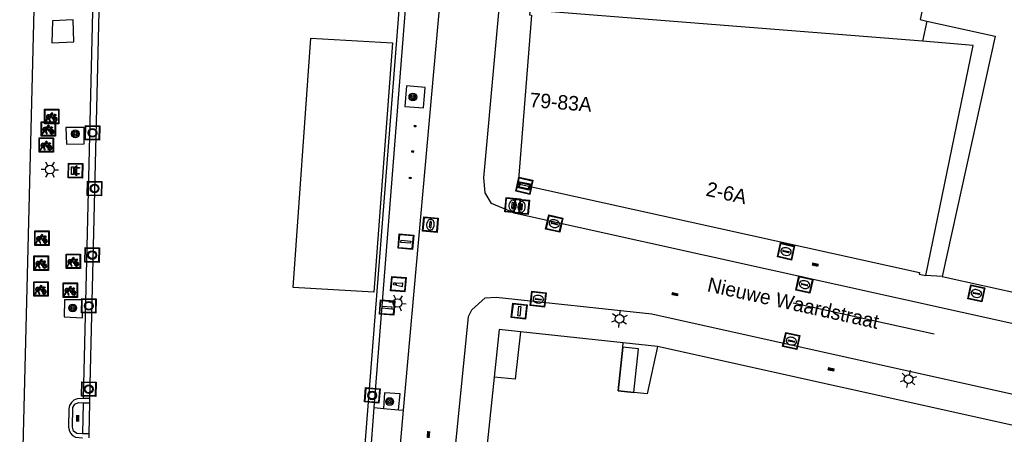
# Model space of a CAD drawing. Header units: metres. Extents: x 93870 to 95789, y 463036 to 464040.
# Tile 136 of 256: x 94283 to 94351, y 463827 to 463856. Entities that reach past the tile are written whole.
import ezdxf
from ezdxf.enums import TextEntityAlignment as Align

# ---------------------------------------------------------------- set-up
doc = ezdxf.new("R2010")
doc.units = ezdxf.units.M
doc.header["$LTSCALE"] = 25.4
for name, color, linetype in [('B_BEBOUWINGSGRENS_0', 1, 'Continuous'), ('B_WOONBOOT_LIJN_0', 1, 'Continuous'), ('G_GRENS_ALGEMEEN_0', 7, 'Continuous'), ('Q_BANK_0', 7, 'Continuous'), ('Q_BOOM_0', 3, 'Continuous'), ('Q_BRANDKRAAN_0', 5, 'Continuous'), ('Q_FIETSENREK_0', 6, 'Continuous'), ('Q_INSPECTIE_OF_RIOOLPUT_0', 253, 'Continuous'), ('Q_KOLK_0', 254, 'Continuous'), ('Q_LICHTMAST_0', 2, 'Continuous'), ('Q_MEERPAAL_0', 7, 'Continuous'), ('Q_MEERRING_0', 7, 'Continuous'), ('Q_STRAATNAAMBORD_0', 7, 'Continuous'), ('Q_VERKEERSBORDPAAL_0', 40, 'Continuous'), ('Q_WATERLEIDINGPUT_0', 5, 'Continuous'), ('S_GBKN_SYMBOOL_OV_GROOT_0', 7, 'Continuous'), ('T_HEK_LIJN_0', 6, 'Continuous'), ('T_MUUR_30CM_0', 10, 'Continuous'), ('V_WEGGRENS_0', 7, 'Continuous'), ('W_WATERGRENS_0', 5, 'Continuous'), ('Z_GBKN_HUISNUMMER_0', 252, 'Continuous'), ('Z_STRAATNAAM_0', 252, 'Continuous')]:
    doc.layers.add(name, color=color, linetype=linetype)
doc.layers.add('Q_PAALTJE_0', color=7, linetype='Continuous', true_color=0x666666)

# ---------------------------------------------------------------- blocks, each defined once
blk = doc.blocks.new('Q_STRAATNAAMBORD')
for points in [[(-0.5, 0.5), (0.5, 0.5), (0.5, -0.5), (-0.5, -0.5)], [(-0.369, 0.22), (0.358, 0.22), (0.358, -0.214), (-0.369, -0.214)]]:
    blk.add_lwpolyline(points, close=True)
for points in [[(-0.442, 0.464), (0.438, 0.464, -0.414214), (0.459, 0.442), (0.459, -0.437, -0.414214), (0.438, -0.459), (-0.442, -0.459, -0.414214), (-0.463, -0.437), (-0.463, 0.442), (-0.463, 0.444), (-0.463, 0.446), (-0.463, 0.448), (-0.462, 0.45), (-0.461, 0.451), (-0.46, 0.453), (-0.459, 0.455), (-0.458, 0.456), (-0.457, 0.457), (-0.456, 0.459), (-0.454, 0.46), (-0.453, 0.461), (-0.451, 0.462), (-0.449, 0.462), (-0.447, 0.463), (-0.446, 0.463), (-0.444, 0.464), (-0.442, 0.464)], [(-0.287, 0.16), (0.281, 0.16, -0.414214), (0.303, 0.139), (0.303, -0.134, -0.414214), (0.281, -0.156), (-0.287, -0.156, -0.414214), (-0.308, -0.134), (-0.308, 0.139), (-0.308, 0.14), (-0.308, 0.142), (-0.307, 0.144), (-0.307, 0.146), (-0.306, 0.148), (-0.305, 0.149), (-0.304, 0.151), (-0.303, 0.152), (-0.302, 0.154), (-0.3, 0.155), (-0.299, 0.156), (-0.297, 0.157), (-0.296, 0.158), (-0.294, 0.159), (-0.292, 0.159), (-0.29, 0.16), (-0.288, 0.16), (-0.287, 0.16)]]:
    blk.add_lwpolyline(points, format="xyb")
blk = doc.blocks.new('Q_LICHTMAST')
for points in [[(-0.26, 0.15), (-0.52, 0.3)], [(0, 0.3), (0, 0.6)], [(0.26, 0.15), (0.52, 0.3)], [(-0.26, -0.15), (-0.52, -0.3)], [(0, -0.3), (0, -0.6)], [(0.26, -0.15), (0.52, -0.3)]]:
    blk.add_lwpolyline(points)
blk.add_circle((0, 0), 0.3)
blk = doc.blocks.new('Q_VERKEERSBORDPAAL')
for points in [[(-0.5, 0.5), (0.5, 0.5), (0.5, -0.5), (-0.5, -0.5)], [(-0.08, 0.333), (0.071, 0.333), (0.071, -0.329), (-0.08, -0.329)]]:
    blk.add_lwpolyline(points, close=True)
blk.add_lwpolyline([(-0.442, 0.464), (0.438, 0.464, -0.414214), (0.459, 0.442), (0.459, -0.437, -0.414214), (0.438, -0.459), (-0.442, -0.459, -0.414214), (-0.463, -0.437), (-0.463, 0.442), (-0.463, 0.444), (-0.463, 0.446), (-0.463, 0.448), (-0.462, 0.45), (-0.461, 0.451), (-0.46, 0.453), (-0.459, 0.455), (-0.458, 0.456), (-0.457, 0.457), (-0.456, 0.459), (-0.454, 0.46), (-0.453, 0.461), (-0.451, 0.462), (-0.449, 0.462), (-0.447, 0.463), (-0.446, 0.463), (-0.444, 0.464), (-0.442, 0.464)], format="xyb")
blk = doc.blocks.new('Q_PAAL_STEEN')
for points in [[(-0.5, 0.5), (0.5, 0.5), (0.5, -0.5), (-0.5, -0.5)], [(-0.08, 0.33), (0.07, 0.33), (0.07, -0.33), (-0.08, -0.33)]]:
    blk.add_lwpolyline(points, close=True)
blk.add_lwpolyline([(-0.44, 0.46), (0.44, 0.46, -0.414214), (0.46, 0.44), (0.46, -0.44, -0.414214), (0.44, -0.46), (-0.44, -0.46, -0.414214), (-0.46, -0.44), (-0.46, 0.44), (-0.46, 0.44), (-0.46, 0.45), (-0.46, 0.45), (-0.46, 0.45), (-0.46, 0.45), (-0.46, 0.45), (-0.46, 0.45), (-0.46, 0.46), (-0.46, 0.46), (-0.46, 0.46), (-0.45, 0.46), (-0.45, 0.46), (-0.45, 0.46), (-0.45, 0.46), (-0.45, 0.46), (-0.45, 0.46), (-0.44, 0.46), (-0.44, 0.46)], format="xyb")
blk = doc.blocks.new('Q_PAALTJE')
at = {"color": 251, "true_color": 0x666666, "xscale": 0.1, "yscale": 0.1, "zscale": 0.01}
blk.add_blockref('Q_PAAL_STEEN', (0, 0), dxfattribs=at)
blk = doc.blocks.new('Q_KOLK')
blk.add_lwpolyline([(-0.5, 0.5), (0.5, 0.5), (0.5, -0.5), (-0.5, -0.5)], close=True)
for points in [[(-0.442, 0.464), (0.438, 0.464, -0.414214), (0.459, 0.442), (0.459, -0.437, -0.414214), (0.438, -0.459), (-0.442, -0.459, -0.414214), (-0.463, -0.437), (-0.463, 0.442, -0.414214), (-0.442, 0.464)], [(-0.345, 0.105, 0.380426), (-0.276, -0.18)], [(-0.008, 0.266, 0.240218), (-0.345, 0.105)], [(-0.194, 0.045, 0.853344), (-0.194, -0.032)], [(0.331, 0.111, 0.240191), (-0.008, 0.266)], [(0.185, -0.032, 0.849746), (0.185, 0.045)], [(0.267, -0.176, 0.380426), (0.331, 0.111)], [(-0.276, -0.18, 0.148452), (0.012, -0.257)], [(0.012, -0.257, 0.131742), (0.267, -0.176)]]:
    blk.add_lwpolyline(points, format="xyb")
for points in [[(-0.194, 0.045), (0.185, 0.045)], [(0.185, -0.032), (-0.194, -0.032)]]:
    blk.add_lwpolyline(points)
blk = doc.blocks.new('Q_WATERLEIDINGPUT')
blk.add_lwpolyline([(-0.5, 0.5), (0.5, 0.5), (0.5, -0.5), (-0.5, -0.5)], close=True)
for points in [[(-0.442, 0.464), (0.438, 0.464, -0.414214), (0.459, 0.442), (0.459, -0.437, -0.414214), (0.438, -0.459), (-0.442, -0.459, -0.414214), (-0.463, -0.437), (-0.463, 0.442), (-0.463, 0.444), (-0.463, 0.446), (-0.463, 0.448), (-0.462, 0.45), (-0.461, 0.451), (-0.46, 0.453), (-0.459, 0.455), (-0.458, 0.456), (-0.457, 0.457), (-0.456, 0.459), (-0.454, 0.46), (-0.453, 0.461), (-0.451, 0.462), (-0.449, 0.462), (-0.447, 0.463), (-0.446, 0.463), (-0.444, 0.464), (-0.442, 0.464)], [(-0.345, 0.105, 0.380426), (-0.276, -0.18)], [(-0.008, 0.266, 0.240218), (-0.345, 0.105)], [(-0.194, 0.045, 0.853344), (-0.194, -0.032)], [(0.331, 0.111, 0.240191), (-0.008, 0.266)], [(0.185, -0.032, 0.849746), (0.185, 0.045)], [(0.267, -0.176, 0.380426), (0.331, 0.111)], [(-0.276, -0.18, 0.148452), (0.012, -0.257)], [(0.012, -0.257, 0.131742), (0.267, -0.176)]]:
    blk.add_lwpolyline(points, format="xyb")
for points in [[(-0.194, 0.045), (0.185, 0.045)], [(0.185, -0.032), (-0.194, -0.032)]]:
    blk.add_lwpolyline(points)
blk = doc.blocks.new('Q_INSPECTIE_OF_RIOOLPUT')
blk.add_lwpolyline([(-0.5, 0.5), (0.5, 0.5), (0.5, -0.5), (-0.5, -0.5)], close=True)
for points in [[(-0.442, 0.464), (0.438, 0.464, -0.414214), (0.459, 0.442), (0.459, -0.437, -0.414214), (0.438, -0.459), (-0.442, -0.459, -0.414214), (-0.463, -0.437), (-0.463, 0.442), (-0.463, 0.444), (-0.463, 0.446), (-0.463, 0.448), (-0.462, 0.45), (-0.461, 0.451), (-0.46, 0.453), (-0.459, 0.455), (-0.458, 0.456), (-0.457, 0.457), (-0.456, 0.459), (-0.454, 0.46), (-0.453, 0.461), (-0.451, 0.462), (-0.449, 0.462), (-0.447, 0.463), (-0.446, 0.463), (-0.444, 0.464), (-0.442, 0.464)], [(-0.345, 0.105, 0.380426), (-0.276, -0.18)], [(-0.008, 0.266, 0.240218), (-0.345, 0.105)], [(-0.194, 0.045, 0.853344), (-0.194, -0.032)], [(0.331, 0.111, 0.240191), (-0.008, 0.266)], [(0.185, -0.032, 0.849746), (0.185, 0.045)], [(0.267, -0.176, 0.380426), (0.331, 0.111)], [(-0.276, -0.18, 0.148452), (0.012, -0.257)], [(0.012, -0.257, 0.131742), (0.267, -0.176)]]:
    blk.add_lwpolyline(points, format="xyb")
for points in [[(-0.194, 0.045), (0.185, 0.045)], [(0.185, -0.032), (-0.194, -0.032)]]:
    blk.add_lwpolyline(points)
blk = doc.blocks.new('Q_BRANDKRAAN')
blk.add_lwpolyline([(-0.5, 0.5), (0.5, 0.5), (0.5, -0.5), (-0.5, -0.5)], close=True)
for points in [[(-0.442, 0.464), (0.438, 0.464, -0.414214), (0.459, 0.442), (0.459, -0.437, -0.414214), (0.438, -0.459), (-0.442, -0.459, -0.414214), (-0.463, -0.437), (-0.463, 0.442), (-0.463, 0.444), (-0.463, 0.446), (-0.463, 0.448), (-0.462, 0.45), (-0.461, 0.451), (-0.46, 0.453), (-0.459, 0.455), (-0.458, 0.456), (-0.457, 0.457), (-0.456, 0.459), (-0.454, 0.46), (-0.453, 0.461), (-0.451, 0.462), (-0.449, 0.462), (-0.447, 0.463), (-0.446, 0.463), (-0.444, 0.464), (-0.442, 0.464)], [(-0.345, 0.105, 0.380426), (-0.276, -0.18)], [(-0.008, 0.266, 0.240218), (-0.345, 0.105)], [(-0.194, 0.045, 0.853344), (-0.194, -0.032)], [(0.331, 0.111, 0.240191), (-0.008, 0.266)], [(0.185, -0.032, 0.849746), (0.185, 0.045)], [(0.267, -0.176, 0.380426), (0.331, 0.111)], [(-0.276, -0.18, 0.148452), (0.012, -0.257)], [(0.012, -0.257, 0.131742), (0.267, -0.176)]]:
    blk.add_lwpolyline(points, format="xyb")
for points in [[(-0.194, 0.045), (0.185, 0.045)], [(0.185, -0.032), (-0.194, -0.032)]]:
    blk.add_lwpolyline(points)
blk = doc.blocks.new('Q_MEERRING')
blk.add_lwpolyline([(-0.5, 0.5), (0.5, 0.5), (0.5, -0.5), (-0.5, -0.5)], close=True)
blk.add_lwpolyline([(-0.442, 0.464), (0.438, 0.464, -0.414214), (0.459, 0.442), (0.459, -0.437, -0.414214), (0.438, -0.459), (-0.442, -0.459, -0.414214), (-0.463, -0.437), (-0.463, 0.442), (-0.463, 0.444), (-0.463, 0.446), (-0.463, 0.448), (-0.462, 0.45), (-0.461, 0.451), (-0.46, 0.453), (-0.459, 0.455), (-0.458, 0.456), (-0.457, 0.457), (-0.456, 0.459), (-0.454, 0.46), (-0.453, 0.461), (-0.451, 0.462), (-0.449, 0.462), (-0.447, 0.463), (-0.446, 0.463), (-0.444, 0.464), (-0.442, 0.464)], format="xyb")
for radius in [0.3, 0.3, 0.25, 0.25]:
    blk.add_circle((0, 0), radius)
blk = doc.blocks.new('Q_FIETSENREK')
for points in [[(-0.5, 0.5), (0.5, 0.5), (0.5, -0.5), (-0.5, -0.5)], [(-0.063, 0.145), (0.184, 0.054), (0.037, -0.093)]]:
    blk.add_lwpolyline(points, close=True)
for points in [[(-0.442, 0.464), (0.438, 0.464, -0.414214), (0.459, 0.442), (0.459, -0.437, -0.414214), (0.438, -0.459), (-0.442, -0.459, -0.414214), (-0.463, -0.437), (-0.463, 0.442), (-0.463, 0.444), (-0.463, 0.446), (-0.463, 0.448), (-0.462, 0.45), (-0.461, 0.451), (-0.46, 0.453), (-0.459, 0.455), (-0.458, 0.456), (-0.457, 0.457), (-0.456, 0.459), (-0.454, 0.46), (-0.453, 0.461), (-0.451, 0.462), (-0.449, 0.462), (-0.447, 0.463), (-0.446, 0.463), (-0.444, 0.464), (-0.442, 0.464)], [(-0.181, 0.106, 0.847256), (-0.324, -0.144)], [(-0.193, 0.075, 0.842492), (-0.305, -0.118)], [(-0.171, 0.065, 0.053288), (-0.193, 0.075)], [(-0.185, -0.134, 0.502492), (-0.147, 0.044)], [(-0.149, 0.089, 0.06236), (-0.181, 0.106)], [(-0.165, -0.161, 0.494489), (-0.125, 0.068)], [(-0.324, -0.144, 0.089606), (-0.421, -0.348)], [(-0.296, -0.162, 0.110942), (-0.375, -0.348)], [(-0.294, -0.105, 0.006942), (-0.305, -0.118)], [(-0.296, -0.162, 0.02458), (-0.283, -0.168)], [(-0.212, -0.105, 0.381614), (-0.294, -0.105)], [(-0.283, -0.168, 0.148109), (-0.198, -0.173)], [(-0.223, -0.136, 0.533998), (-0.276, -0.136)], [(-0.276, -0.136, 0.009682), (-0.271, -0.138)], [(-0.271, -0.138, 0.120201), (-0.218, -0.144)], [(-0.218, -0.144, 0.003554), (-0.223, -0.136)], [(-0.185, -0.134, 0.017985), (-0.212, -0.105)], [(-0.122, -0.348, 0.075837), (-0.198, -0.173)], [(-0.075, -0.348, 0.094234), (-0.165, -0.161)], [(0.095, -0.16, 0.385208), (0.186, -0.333)], [(0.209, -0.054, 0.224648), (0.108, -0.128)], [(0.126, -0.171, 0.376993), (0.197, -0.303)], [(0.212, -0.086, 0.20829), (0.139, -0.139)], [(0.186, -0.333, 1), (0.287, -0.06)], [(0.197, -0.303, 1), (0.276, -0.09)], [(0.287, -0.06, 0.086253), (0.238, -0.051)], [(0.276, -0.09, 0.079305), (0.241, -0.083)]]:
    blk.add_lwpolyline(points, format="xyb")
for points in [[(-0.171, 0.065), (-0.263, -0.038), (-0.239, -0.059), (-0.147, 0.044)], [(0.081, 0.221), (-0.003, 0.252), (-0.149, 0.089)], [(-0.125, 0.068), (-0.086, 0.111), (0.018, -0.131), (0.095, -0.16)], [(0.238, -0.051), (0.229, 0.053), (0.261, 0.093), (0.302, 0.078), (0.314, 0.11), (0.192, 0.155), (0.18, 0.123), (0.231, 0.104), (0.207, 0.076), (-0.04, 0.167), (0, 0.216), (0.07, 0.191), (0.081, 0.221)], [(0.209, -0.054), (0.199, 0.029), (0.057, -0.108)], [(-0.421, -0.348), (-0.375, -0.348)], [(-0.122, -0.348), (-0.075, -0.348)], [(0.057, -0.108), (0.108, -0.128)], [(0.126, -0.171), (0.253, -0.218), (0.241, -0.083)], [(0.139, -0.139), (0.222, -0.17), (0.212, -0.086)]]:
    blk.add_lwpolyline(points)
blk = doc.blocks.new('Q_BANK')
blk.add_lwpolyline([(-0.5, 0.5), (0.5, 0.5), (0.5, -0.5), (-0.5, -0.5)], close=True)
blk.add_lwpolyline([(-0.442, 0.464), (0.438, 0.464, -0.414214), (0.459, 0.442), (0.459, -0.437, -0.414214), (0.438, -0.459), (-0.442, -0.459, -0.414214), (-0.463, -0.437), (-0.463, 0.442), (-0.463, 0.444), (-0.463, 0.446), (-0.463, 0.448), (-0.462, 0.45), (-0.461, 0.451), (-0.46, 0.453), (-0.459, 0.455), (-0.458, 0.456), (-0.457, 0.457), (-0.456, 0.459), (-0.454, 0.46), (-0.453, 0.461), (-0.451, 0.462), (-0.449, 0.462), (-0.447, 0.463), (-0.446, 0.463), (-0.444, 0.464), (-0.442, 0.464)], format="xyb")
for points in [[(-0.267, 0.022), (-0.366, -0.078)], [(-0.18, 0.132), (-0.267, 0.132), (-0.267, 0.276)], [(-0.267, 0.276), (0.258, 0.276), (0.258, 0.132), (0.173, 0.132)], [(-0.18, 0.022), (-0.267, 0.022)], [(-0.267, 0.022), (-0.18, 0.022)], [(-0.18, 0.022), (-0.18, 0.132)], [(-0.18, 0.132), (-0.144, 0.132)], [(-0.144, 0.132), (-0.144, 0.022)], [(0.131, 0.132), (-0.144, 0.132)], [(0.131, 0.022), (-0.144, 0.022)], [(-0.144, 0.022), (0.131, 0.022)], [(0.131, 0.022), (-0.144, 0.022)], [(-0.144, 0.022), (0.131, 0.022)], [(-0.144, 0.022), (0.131, 0.022)], [(0.131, 0.022), (0.131, 0.132)], [(0.131, 0.132), (0.173, 0.132)], [(0.173, 0.132), (0.173, 0.022)], [(0.173, 0.022), (0.255, 0.022)], [(0.173, 0.022), (0.255, 0.022)], [(0.255, 0.022), (0.357, -0.078)], [(-0.236, -0.078), (-0.366, -0.078)], [(-0.192, -0.078), (-0.192, -0.27), (-0.236, -0.27), (-0.236, -0.078)], [(-0.236, -0.078), (-0.192, -0.078)], [(0.183, -0.078), (-0.192, -0.078)], [(0.226, -0.078), (0.226, -0.268), (0.183, -0.268), (0.183, -0.078)], [(0.183, -0.078), (0.226, -0.078)], [(0.357, -0.078), (0.226, -0.078)]]:
    blk.add_lwpolyline(points)
blk = doc.blocks.new('Q_BOOM')
for radius in [0.27, 0.18, 0.09]:
    blk.add_circle((0, 0), radius)
blk = doc.blocks.new('Q_MEERPAAL')
for points in [[(-0.5, 0.5), (0.5, 0.5), (0.5, -0.5), (-0.5, -0.5)], [(-0.076, 0.32), (0.068, 0.32), (0.068, 0.17), (-0.076, 0.17)]]:
    blk.add_lwpolyline(points, close=True)
blk.add_lwpolyline([(-0.442, 0.464), (0.438, 0.464, -0.414214), (0.459, 0.442), (0.459, -0.437, -0.414214), (0.438, -0.459), (-0.442, -0.459, -0.414214), (-0.463, -0.437), (-0.463, 0.442), (-0.463, 0.444), (-0.463, 0.446), (-0.463, 0.448), (-0.462, 0.45), (-0.461, 0.451), (-0.46, 0.453), (-0.459, 0.455), (-0.458, 0.456), (-0.457, 0.457), (-0.456, 0.459), (-0.454, 0.46), (-0.453, 0.461), (-0.451, 0.462), (-0.449, 0.462), (-0.447, 0.463), (-0.446, 0.463), (-0.444, 0.464), (-0.442, 0.464)], format="xyb")
for points in [[(-0.076, 0.124), (-0.136, -0.311)], [(-0.076, 0.124), (0.068, 0.124)], [(0.068, 0.124), (0.122, -0.311)], [(-0.136, -0.311), (0.122, -0.311)]]:
    blk.add_lwpolyline(points)
blk = doc.blocks.new('S_GBKN_SYMBOOL_OV_GROOT')
for points in [[(-0.21875, 0.0625), (0.21875, 0.0625)], [(-0.21875, 0), (0.21875, 0)], [(-0.1875, 0.0625), (-0.1875, 0)], [(-0.125, 0.09375), (-0.125, 0.0625)], [(-0.125, 0), (-0.125, -0.0625)], [(-0.0625, 0.0625), (-0.0625, 0)], [(0, 0.09375), (0, 0.0625)], [(0, 0), (0, -0.0625)], [(0.0625, 0.0625), (0.0625, 0)], [(0.125, 0.09375), (0.125, 0.0625)], [(0.125, 0), (0.125, -0.0625)], [(0.1875, 0.0625), (0.1875, 0)], [(-0.21875, -0.0625), (0.21875, -0.0625)], [(-0.1875, -0.0625), (-0.1875, -0.09375)], [(-0.0625, -0.0625), (-0.0625, -0.09375)], [(0.0625, -0.0625), (0.0625, -0.09375)], [(0.1875, -0.0625), (0.1875, -0.09375)]]:
    blk.add_lwpolyline(points)

msp = doc.modelspace()

# ---------------------------------------------------------------- linework, layer by layer
at = {"layer": 'B_BEBOUWINGSGRENS_0'}
for p, q in [((94345.48, 463854.583), (94318.263, 463856.738)), ((94349.002, 463854.293), (94345.48, 463854.583)), ((94345.705, 463838.331), (94349.002, 463854.293)), ((94346.84, 463838.261), (94356.161, 463836.233)), ((94324.734, 463833.683), (94317.594, 463834.44)), ((94324.7, 463833.365), (94324.734, 463833.683)), ((94324.38, 463830.342), (94324.7, 463833.365)), ((94355.396, 463827.126), (94327.11, 463833.414)), ((94315.771, 463831.297), (94313.999, 463814.044)), ((94325.474, 463830.226), (94324.38, 463830.342))]:
    msp.add_line(p, q, dxfattribs=at)
for points in [[(94349.629, 463882.653), (94347.915, 463874.883), (94349.383, 463874.568), (94348.81, 463871.854), (94347.32, 463872.185), (94347.202, 463871.648), (94348.666, 463871.325), (94348.086, 463868.622), (94346.602, 463868.935), (94344.537, 463859.635), (94346.002, 463859.309), (94345.319, 463856.081), (94345.787, 463855.977)], [(94318.263, 463856.738), (94318.234, 463856.409), (94318.36, 463856.393), (94317.441, 463844.704)], [(94345.787, 463855.977), (94350.525, 463854.928), (94346.84, 463838.261)], [(94317.441, 463844.704), (94345.267, 463838.546), (94345.254, 463838.422), (94345.705, 463838.331)], [(94317.594, 463834.44), (94317.245, 463831.146), (94315.771, 463831.297)], [(94327.11, 463833.414), (94326.38, 463830.13), (94325.474, 463830.226)]]:
    msp.add_lwpolyline(points, dxfattribs=at)
at = {"layer": 'B_WOONBOOT_LIJN_0'}
msp.add_lwpolyline([(94307.43, 463837.184), (94301.83, 463837.513), (94303.065, 463854.792), (94308.717, 463854.468), (94307.43, 463837.184)], dxfattribs=at)
at = {"layer": 'G_GRENS_ALGEMEEN_0'}
for p, q in [((94325.794, 463833.249), (94324.7, 463833.365)), ((94325.474, 463830.226), (94325.794, 463833.249)), ((94287.276, 463829.515), (94287.226, 463827.367)), ((94287.276, 463829.515), (94287.742, 463829.513)), ((94287.749, 463829.816), (94287.283, 463829.818)), ((94287.69, 463827.364), (94287.226, 463827.367))]:
    msp.add_line(p, q, dxfattribs=at)
for points in [[(94324.7, 463833.365), (94324.7, 463833.365), (94324.38, 463830.342)], [(94324.38, 463830.342), (94325.474, 463830.226), (94325.474, 463830.226)], [(94287.226, 463827.367), (94286.836, 463827.389), (94286.608, 463827.553), (94286.526, 463827.821), (94286.563, 463829.201), (94286.692, 463829.417), (94286.956, 463829.534), (94287.276, 463829.515)]]:
    msp.add_lwpolyline(points, dxfattribs=at)
at = {"layer": 'T_HEK_LIJN_0'}
msp.add_line((94345.787, 463855.977), (94345.48, 463854.583), dxfattribs=at)
at = {"layer": 'T_MUUR_30CM_0'}
for p, q in [((94316.117, 463834.598), (94315.771, 463831.297)), ((94317.594, 463834.44), (94316.117, 463834.598))]:
    msp.add_line(p, q, dxfattribs=at)
at = {"layer": 'V_WEGGRENS_0'}
for p, q in [((94315.387, 463895.215), (94309.476, 463829.01)), ((94286.58, 463856.06), (94285.16, 463856)), ((94310.874, 463849.961), (94310.992, 463851.376)), ((94287.34, 463848.59), (94286.08, 463848.59)), ((94357.9, 463833.62), (94317.25, 463842.64)), ((94346.84, 463838.261), (94345.705, 463838.331)), ((94287.19, 463836.66), (94285.98, 463836.66)), ((94327.11, 463833.414), (94324.734, 463833.683)), ((94306.685, 463819.21), (94307.457, 463829.191)), ((94307.457, 463829.191), (94308.106, 463829.133)), ((94308.106, 463829.133), (94309.154, 463829.039)), ((94309.154, 463829.039), (94309.476, 463829.01))]:
    msp.add_line(p, q, dxfattribs=at)
for points in [[(94307.457, 463829.191), (94310.889, 463872.943), (94311.672, 463891.562), (94311.739, 463892.123), (94312.034, 463892.847), (94312.536, 463893.447), (94312.85, 463893.681), (94315.237, 463895.131)], [(94315.07, 463845.11), (94318.888, 463887.432), (94319.028, 463887.971)], [(94288.288, 463869.077), (94287.987, 463859.512), (94287.283, 463829.818)], [(94287.073, 463812.13), (94284.286, 463813.171), (94283.937, 463813.343), (94283.623, 463813.572), (94283.353, 463813.852), (94283.134, 463814.173), (94282.973, 463814.528), (94282.876, 463814.904), (94282.833, 463815.409), (94284.06, 463864.14)], [(94285.16, 463856), (94285.11, 463854.47), (94286.63, 463854.53), (94286.58, 463856.06)], [(94310.992, 463851.376), (94309.703, 463851.484), (94309.589, 463850.062), (94310.874, 463849.961)], [(94286.08, 463848.59), (94286.13, 463847.44), (94287.34, 463847.47), (94287.34, 463848.59)], [(94317.25, 463842.64), (94315.6, 463843.32), (94315.16, 463844.07), (94315.07, 463845.11)], [(94285.98, 463836.66), (94285.959, 463835.47), (94287.23, 463835.41), (94287.19, 463836.66)], [(94313.99, 463835.51), (94314.24, 463835.97), (94315.16, 463836.79), (94315.92, 463836.85)], [(94315.92, 463836.85), (94326.7, 463835.69), (94356.856, 463828.972)], [(94313.39, 463805.49), (94311.69, 463807.11), (94311.28, 463808.2), (94313.99, 463835.51)], [(94309.154, 463829.039), (94309.253, 463830.147), (94308.17, 463830.211), (94308.106, 463829.133)], [(94287.283, 463829.818), (94286.86, 463829.787), (94286.639, 463829.697), (94286.459, 463829.542), (94286.337, 463829.337), (94286.286, 463829.105), (94286.263, 463827.833), (94286.295, 463827.612), (94286.392, 463827.412), (94286.546, 463827.251), (94286.741, 463827.144), (94287.22, 463827.087)], [(94309.476, 463829.01), (94308.583, 463819.002), (94306.685, 463819.21)]]:
    msp.add_lwpolyline(points, dxfattribs=at)
at = {"layer": 'W_WATERGRENS_0'}
for p, q in [((94287.749, 463829.816), (94289.063, 463885.662)), ((94287.69, 463827.364), (94287.742, 463829.513)), ((94287.742, 463829.513), (94287.749, 463829.816)), ((94287.683, 463827.085), (94287.69, 463827.364))]:
    msp.add_line(p, q, dxfattribs=at)
msp.add_lwpolyline([(94311.302, 463892.188), (94311.219, 463891.595), (94310.443, 463872.968), (94306.321, 463820.434), (94305.486, 463811.647), (94303.55, 463811.515)], dxfattribs=at)
at = {"layer": 'Z_STRAATNAAM_0'}
msp.add_line((94336.523, 463836.449), (94346.287, 463834.288), dxfattribs=at)

# ---------------------------------------------------------------- block references
at = {"layer": 'Q_BANK_0', "rotation": 88.64185782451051}
msp.add_blockref('Q_BANK', (94286.741, 463845.606), dxfattribs=at)
at = {"layer": 'Q_BOOM_0'}
for p, rotation in [((94310.142, 463850.708), 85.41647019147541), ((94286.73, 463848.16), 180), ((94286.55, 463836.09), 180), ((94308.531, 463829.601), 86.60238339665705)]:
    msp.add_blockref('Q_BOOM', p, dxfattribs=dict(at, rotation=rotation))
at = {"layer": 'Q_BRANDKRAAN_0', "rotation": 84.71297698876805}
msp.add_blockref('Q_BRANDKRAAN', (94317.68, 463843.106), dxfattribs=at)
at = {"layer": 'Q_FIETSENREK_0'}
for p in [(94285.097, 463849.361), (94284.861, 463848.499), (94284.72, 463847.389), (94284.413, 463840.925), (94286.586, 463839.329), (94284.365, 463839.194), (94284.345, 463837.406), (94286.381, 463837.327)]:
    msp.add_blockref('Q_FIETSENREK', p, dxfattribs=at)
at = {"layer": 'Q_INSPECTIE_OF_RIOOLPUT_0', "rotation": 84.89797273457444}
msp.add_blockref('Q_INSPECTIE_OF_RIOOLPUT', (94311.36, 463841.87), dxfattribs=at)
at = {"layer": 'Q_KOLK_0'}
for p, rotation in [((94319.94, 463841.94), 167.4891023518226), ((94337.294, 463837.712), 167.4891023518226), ((94318.83, 463836.7), 173.8582242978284), ((94336.38, 463833.8), 167.4410196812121)]:
    msp.add_blockref('Q_KOLK', p, dxfattribs=dict(at, rotation=rotation))
at = {"layer": 'Q_LICHTMAST_0'}
for p, rotation in [((94284.973, 463845.677), 88.55765179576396), ((94309.081, 463836.434), 85.51478149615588), ((94324.465, 463835.338), 173.8582242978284), ((94344.512, 463831.159), 167.4410196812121)]:
    msp.add_blockref('Q_LICHTMAST', p, dxfattribs=dict(at, rotation=rotation))
at = {"layer": 'Q_MEERPAAL_0', "rotation": 85.5147814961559}
msp.add_blockref('Q_MEERPAAL', (94309.13, 463837.74), dxfattribs=at)
at = {"layer": 'Q_MEERRING_0'}
for p, rotation in [((94287.922, 463848.23), 88.64185782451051), ((94288.069, 463844.366), 88.65213684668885), ((94287.894, 463839.76), 88.65213684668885), ((94287.671, 463836.239), 88.65213684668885), ((94287.661, 463830.467), 88.65213684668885), ((94307.323, 463830.033), 85.51478149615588)]:
    msp.add_blockref('Q_MEERRING', p, dxfattribs=dict(at, rotation=rotation))
at = {"layer": 'Q_PAALTJE_0'}
for p, rotation in [((94310.298, 463848.701), 84.89797273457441), ((94310.122, 463846.929), 84.89797273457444), ((94309.961, 463845.099), 84.89797273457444)]:
    msp.add_blockref('Q_PAALTJE', p, dxfattribs=dict(at, rotation=rotation))
at = {"layer": 'Q_STRAATNAAMBORD_0', "rotation": 167.5213465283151}
msp.add_blockref('Q_STRAATNAAMBORD', (94317.87, 463844.558), dxfattribs=at)
at = {"layer": 'Q_VERKEERSBORDPAAL_0'}
for p, rotation in [((94309.654, 463840.686), 84.89797273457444), ((94308.355, 463836.122), 85.51478149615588), ((94317.517, 463835.872), 173.8582242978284)]:
    msp.add_blockref('Q_VERKEERSBORDPAAL', p, dxfattribs=dict(at, rotation=rotation))
at = {"layer": 'Q_WATERLEIDINGPUT_0'}
for p, rotation in [((94317.065, 463843.194), 84.71297698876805), ((94336.016, 463840.008), 167.5213465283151), ((94349.214, 463837.1), 167.7252739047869)]:
    msp.add_blockref('Q_WATERLEIDINGPUT', p, dxfattribs=dict(at, rotation=rotation))
at = {"layer": 'S_GBKN_SYMBOOL_OV_GROOT_0'}
for p, rotation in [((94338.051, 463839.085), 167.5213465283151), ((94328.322, 463837.041), 167.4410196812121), ((94339.145, 463831.827), 167.4669028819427), ((94286.901, 463828.447), 88.6665401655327), ((94311.226, 463827.316), 84.90108031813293)]:
    msp.add_blockref('S_GBKN_SYMBOOL_OV_GROOT', p, dxfattribs=dict(at, rotation=rotation))

# ---------------------------------------------------------------- texts
at = {"layer": 'Z_GBKN_HUISNUMMER_0', "linetype": 'Continuous'}
for s, rotation, p in [('79-83A', 355.5, (94320.393, 463850.353)), ('2-6A', 347.5, (94331.894, 463844.066))]:
    msp.add_text(s, height=1, rotation=rotation, dxfattribs=at).set_placement(p, align=Align.MIDDLE)
at = {"layer": 'Z_STRAATNAAM_0', "linetype": 'Continuous'}
msp.add_text('Nieuwe Waardstraat', height=1, rotation=347.52029, dxfattribs=at).set_placement((94336.523, 463836.449), align=Align.MIDDLE)

doc.saveas('drawing.dxf')
